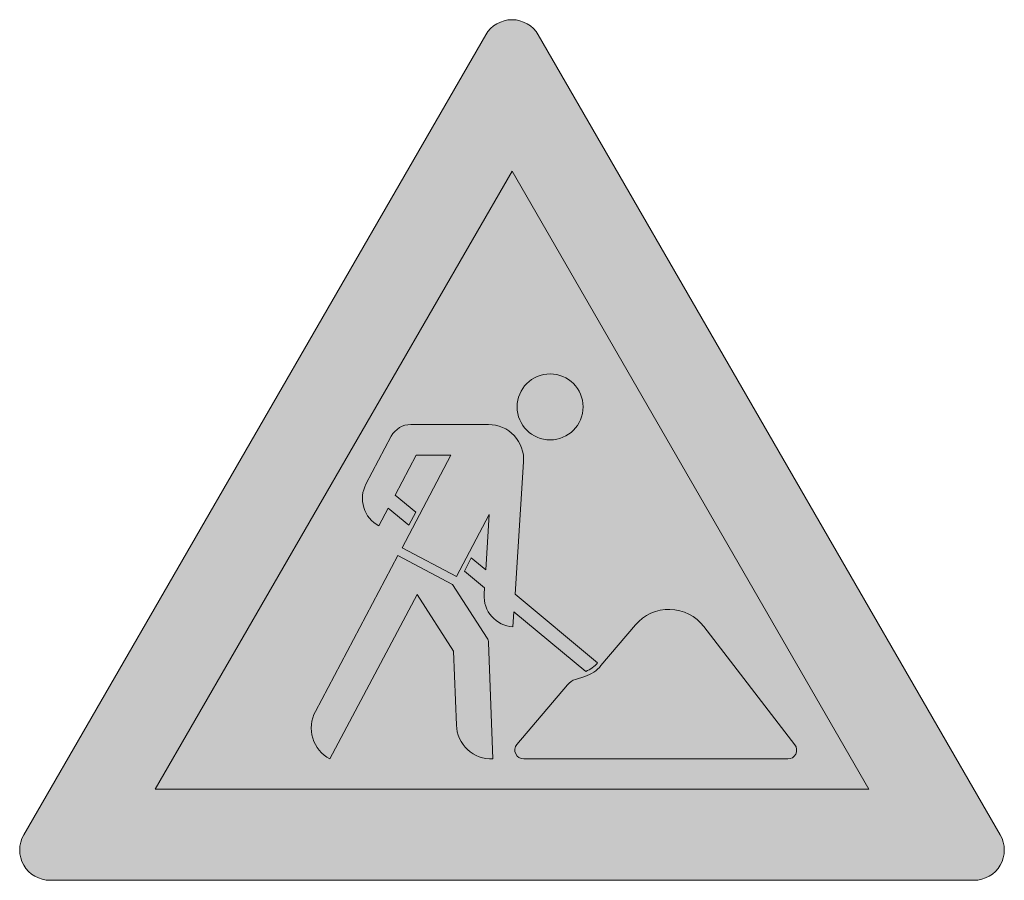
# Model space of a CAD drawing. Header units: metres. Extents: x -0.00229 to 0.00229, y -0.00138 to 0.00262.
import ezdxf

# ---------------------------------------------------------------- set-up
doc = ezdxf.new("R2010")
doc.units = ezdxf.units.M
doc.layers.add('VKZ_123-00_flf', color=1, linetype='Continuous', lineweight=0)
doc.layers.add('VKZ_123-00_sym', color=7, linetype='Continuous', lineweight=0)

msp = doc.modelspace()

# ---------------------------------------------------------------- hatches: boundary and pattern name
at = {"layer": 'VKZ_123-00_flf'}
h = msp.add_hatch(color=256, dxfattribs=at)
h.dxf.hatch_style = 1
h.paths.add_polyline_path([(0.0001220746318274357, 0.002549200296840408, 0.5773502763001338), (-0.000122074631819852, 0.002549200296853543), (-0.002268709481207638, -0.00116888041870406, 0.577350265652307), (-0.002146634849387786, -0.001380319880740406), (0.00214663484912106, -0.001380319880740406, 0.5773502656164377), (0.002268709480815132, -0.001168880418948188)])
h.paths.add_polyline_path([(0.001658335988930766, -0.0009574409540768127), (-0.001658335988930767, -0.0009574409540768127), (-2.315438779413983e-19, 0.001914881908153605)], flags=16)
h.paths.add_polyline_path([(2.360566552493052e-05, 0.0008199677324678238, -1), (0.0003304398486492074, 0.0008199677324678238, -1)], flags=0)
h.paths.add_polyline_path([(0.0008915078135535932, -0.0002008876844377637), (0.001314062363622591, -0.0007506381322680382, -0.6219420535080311), (0.001281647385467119, -0.0008164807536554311), (5.431067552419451e-05, -0.0008164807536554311, -0.6372251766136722), (2.294733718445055e-05, -0.0007492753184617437), (0.0002577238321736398, -0.000471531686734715, -0.1401700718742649), (0.0002950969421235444, -0.0004464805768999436), (0.0002950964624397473, -0.0004464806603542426), (0.0003387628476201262, -0.0004323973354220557, 0.1401700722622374), (0.0004135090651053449, -0.0003822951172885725), (0.0005730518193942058, -0.0001935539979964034, -0.4784098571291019)], flags=0)
h.paths.add_polyline_path([(5.395001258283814e-05, 0.0005639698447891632), (1.400575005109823e-05, -4.990158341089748e-05), (0.0003978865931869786, -0.0003690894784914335, -0.1206185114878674), (0.0003428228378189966, -0.0004091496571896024), (8.635751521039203e-06, -0.0001331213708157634), (4.15930226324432e-06, -0.0002025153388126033, -0.4142079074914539), (-0.0001295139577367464, -5.040722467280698e-05), (-0.0001275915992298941, -2.060169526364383e-05), (-0.0002213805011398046, 5.686467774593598e-05), (-0.0001890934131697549, 0.0001178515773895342), (-0.0001222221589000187, 6.261852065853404e-05), (-0.0001056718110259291, 0.0003191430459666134), (-0.0002580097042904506, 3.139489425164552e-05), (-0.0005111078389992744, 0.0001653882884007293), (-0.0002836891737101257, 0.0005949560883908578), (-0.0004457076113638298, 0.0005949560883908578), (-0.0005433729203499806, 0.0004104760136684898), (-0.0004467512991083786, 0.0003306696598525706), (-0.0004790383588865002, 0.0002696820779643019), (-0.0005756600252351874, 0.0003494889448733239), (-0.0006189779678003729, 0.0002676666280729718, -0.4142131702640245), (-0.0006785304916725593, 0.0004612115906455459), (-0.0005607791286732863, 0.0006836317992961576, -0.2777401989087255), (-0.0004704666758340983, 0.0007381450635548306), (-0.0001095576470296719, 0.0007381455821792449, -0.4335689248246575)], flags=0)
h.paths.add_polyline_path([(-0.0001154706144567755, -0.0002547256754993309, -0.1350914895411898), (-0.0001089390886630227, -0.0002754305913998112), (-8.890437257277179e-05, -0.0008163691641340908, -0.4141821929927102), (-0.0002584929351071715, -0.0006589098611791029), (-0.000271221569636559, -0.0003152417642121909), (-0.0004412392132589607, -5.238980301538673e-05), (-0.0008457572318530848, -0.0008164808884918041, -0.4142134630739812), (-0.0009138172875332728, -0.0005952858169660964), (-0.0005302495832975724, 0.0001292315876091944), (-0.0002771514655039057, -4.761806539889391e-06)], flags=0)
at = {"layer": 'VKZ_123-00_flf', "true_color": 0xffffff}
h = msp.add_hatch(color=7, dxfattribs=at)
h.dxf.hatch_style = 1
h.paths.add_polyline_path([(-7.504723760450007e-20, 0.001914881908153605), (-0.001658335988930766, -0.0009574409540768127), (0.001658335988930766, -0.0009574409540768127)])
h.paths.add_polyline_path([(0.0003304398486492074, 0.0008199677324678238, -1), (2.36056655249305e-05, 0.0008199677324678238, -1)], flags=16)
h.paths.add_polyline_path([(5.395001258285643e-05, 0.0005639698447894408), (1.400575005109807e-05, -4.990158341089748e-05), (0.0003978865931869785, -0.0003690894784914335, -0.1206185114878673), (0.0003428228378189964, -0.0004091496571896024), (8.635751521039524e-06, -0.0001331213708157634), (4.159302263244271e-06, -0.0002025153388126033, -0.4142079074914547), (-0.0001295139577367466, -5.040722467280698e-05), (-0.0001275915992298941, -2.060169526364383e-05), (-0.0002213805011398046, 5.686467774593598e-05), (-0.0001890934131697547, 0.0001178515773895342), (-0.0001222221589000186, 6.261852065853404e-05), (-0.0001056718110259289, 0.0003191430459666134), (-0.0002580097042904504, 3.139489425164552e-05), (-0.0005111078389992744, 0.0001653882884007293), (-0.0002836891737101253, 0.0005949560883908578), (-0.0004457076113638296, 0.0005949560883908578), (-0.0005433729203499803, 0.0004104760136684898), (-0.0004467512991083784, 0.0003306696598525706), (-0.0004790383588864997, 0.0002696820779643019), (-0.0005756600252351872, 0.0003494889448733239), (-0.0006189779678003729, 0.0002676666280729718, -0.4142131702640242), (-0.0006785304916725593, 0.0004612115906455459), (-0.0005607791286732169, 0.0006836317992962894, -0.2777401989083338), (-0.0004704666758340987, 0.0007381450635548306), (-0.0001095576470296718, 0.0007381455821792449, -0.4335689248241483)], flags=16)
h.paths.add_polyline_path([(-0.0005302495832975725, 0.0001292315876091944), (-0.0002771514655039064, -4.761806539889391e-06), (-0.0001154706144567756, -0.0002547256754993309, -0.1350914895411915), (-0.0001089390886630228, -0.0002754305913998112), (-8.890437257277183e-05, -0.0008163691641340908, -0.4141821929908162), (-0.0002584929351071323, -0.0006589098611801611), (-0.0002712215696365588, -0.0003152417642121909), (-0.0004412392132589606, -5.238980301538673e-05), (-0.0008457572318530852, -0.0008164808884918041, -0.41421346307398), (-0.0009138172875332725, -0.0005952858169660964)], flags=16)
h.paths.add_polyline_path([(0.0008915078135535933, -0.0002008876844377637), (0.001314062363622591, -0.0007506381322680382, -0.6219420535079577), (0.001281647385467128, -0.0008164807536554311), (5.43106755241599e-05, -0.0008164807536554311, -0.6372251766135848), (2.294733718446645e-05, -0.0007492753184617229), (0.0002577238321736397, -0.000471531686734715, -0.1401700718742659), (0.0002950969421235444, -0.0004464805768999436), (0.0002950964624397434, -0.0004464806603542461), (0.0003387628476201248, -0.0004323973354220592, 0.140170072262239), (0.0004135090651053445, -0.0003822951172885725), (0.000573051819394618, -0.0001935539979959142, -0.4784098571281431)], flags=16)
at = {"layer": 'VKZ_123-00_sym'}
h = msp.add_hatch(color=256, dxfattribs=at)
h.dxf.hatch_style = 1
h.paths.add_polyline_path([(0.0003304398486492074, 0.0008199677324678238, 1), (2.36056655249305e-05, 0.0008199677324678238, 1)])
h.paths.add_polyline_path([(-0.0001056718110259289, 0.0003191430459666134), (-0.0001222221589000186, 6.261852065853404e-05), (-0.0001890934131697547, 0.0001178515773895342), (-0.0002213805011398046, 5.686467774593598e-05), (-0.000127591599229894, -2.060169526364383e-05), (-0.0001295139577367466, -5.040722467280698e-05, 0.4142079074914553), (4.159302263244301e-06, -0.0002025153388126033), (8.635751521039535e-06, -0.0001331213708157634), (0.0003428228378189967, -0.0004091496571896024, 0.1206185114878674), (0.0003978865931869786, -0.0003690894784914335), (1.400575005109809e-05, -4.990158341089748e-05), (5.395001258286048e-05, 0.0005639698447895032, 0.4335689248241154), (-0.000109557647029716, 0.0007381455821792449), (-0.000470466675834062, 0.0007381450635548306, 0.2777401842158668), (-0.0005607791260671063, 0.000683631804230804), (-0.0006785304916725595, 0.0004612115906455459, 0.414213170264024), (-0.0006189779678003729, 0.0002676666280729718), (-0.0005756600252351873, 0.0003494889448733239), (-0.0004790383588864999, 0.0002696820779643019), (-0.0004467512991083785, 0.0003306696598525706), (-0.0005433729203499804, 0.0004104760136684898), (-0.0004457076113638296, 0.0005949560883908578), (-0.0002836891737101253, 0.0005949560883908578), (-0.0005111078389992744, 0.0001653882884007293), (-0.0002580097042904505, 3.139489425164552e-05)])
h.paths.add_polyline_path([(-0.0002771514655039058, -4.761806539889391e-06), (-0.0005302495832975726, 0.0001292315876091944), (-0.0009138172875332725, -0.0005952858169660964, 0.4142134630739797), (-0.0008457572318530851, -0.0008164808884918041), (-0.0004412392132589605, -5.238980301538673e-05), (-0.0002712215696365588, -0.0003152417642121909), (-0.0002584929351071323, -0.0006589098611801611, 0.4141821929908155), (-8.89043725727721e-05, -0.0008163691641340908), (-0.0001089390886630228, -0.0002754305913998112, 0.1350914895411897), (-0.0001154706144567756, -0.0002547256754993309)])
h.paths.add_polyline_path([(0.0008915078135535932, -0.0002008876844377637, 0.4784098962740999), (0.0005730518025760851, -0.0001935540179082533), (0.0004135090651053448, -0.0003822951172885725, -0.1401700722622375), (0.000338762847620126, -0.0004323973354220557), (0.000338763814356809, -0.0004323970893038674), (0.0002950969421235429, -0.0004464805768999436, 0.14017007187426), (0.0002577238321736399, -0.000471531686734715), (2.294733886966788e-05, -0.0007492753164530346, 0.6372251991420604), (5.431067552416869e-05, -0.0008164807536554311), (0.001281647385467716, -0.0008164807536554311, 0.6219420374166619), (0.001314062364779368, -0.0007506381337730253)])

# ---------------------------------------------------------------- linework, layer by layer
for p, q in [((-0.0004703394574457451, 0.0007381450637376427), (-0.0001093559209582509, 0.0007381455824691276)), ((-0.0006785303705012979, 0.0004612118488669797), (-0.0005607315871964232, 0.0006837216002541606)), ((0.0004135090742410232, -0.0003822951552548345), (0.0005731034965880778, -0.0001934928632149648)), ((0.0008915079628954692, -0.0002008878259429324), (0.001314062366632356, -0.0007506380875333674)), ((-8.890437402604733e-05, -0.0008163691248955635), (-0.0001089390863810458, -0.0002754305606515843)), ((0.0002950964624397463, -0.0004464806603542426), (0.0003387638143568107, -0.0004323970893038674)), ((2.30452099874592e-05, -0.0007491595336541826), (0.0002577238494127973, -0.0004715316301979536)), ((0.001281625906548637, -0.0008164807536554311), (5.428919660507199e-05, -0.0008164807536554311))]:
    msp.add_line(p, q, dxfattribs=at)
msp.add_lwpolyline([(-0.00226870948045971, -0.001168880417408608, 0.5773502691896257), (-0.002146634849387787, -0.001380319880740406), (0.002146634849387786, -0.001380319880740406, 0.5773502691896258), (0.002268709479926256, -0.001168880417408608), (0.0001220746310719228, 0.002549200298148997, 0.5773502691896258), (-0.000122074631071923, 0.002549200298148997)], format="xyb", close=True, dxfattribs=at)
msp.add_lwpolyline([(-0.001658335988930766, -0.0009574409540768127), (-7.504723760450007e-20, 0.001914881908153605), (0.001658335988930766, -0.0009574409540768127)], close=True, dxfattribs=at)
for points in [[(-0.0001295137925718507, -5.040445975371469e-05), (-0.0001275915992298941, -2.060169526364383e-05), (-0.0002213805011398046, 5.686467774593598e-05), (-0.0001890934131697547, 0.0001178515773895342), (-0.0001222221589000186, 6.261852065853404e-05), (-0.0001056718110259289, 0.0003191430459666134), (-0.0002580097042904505, 3.139489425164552e-05), (-0.0005111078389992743, 0.0001653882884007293), (-0.0002836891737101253, 0.0005949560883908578), (-0.0004457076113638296, 0.0005949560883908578), (-0.0005433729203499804, 0.0004104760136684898), (-0.0004467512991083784, 0.0003306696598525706), (-0.0004790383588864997, 0.0002696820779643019), (-0.0005756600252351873, 0.0003494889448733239), (-0.0006189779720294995, 0.0002676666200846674)], [(5.394968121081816e-05, 0.0005639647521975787), (1.400575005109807e-05, -4.990158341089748e-05), (0.0003978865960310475, -0.000369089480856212)], [(-0.0001154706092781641, -0.00025472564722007), (-0.000277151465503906, -4.761806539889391e-06), (-0.0005302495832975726, 0.0001292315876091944), (-0.0009138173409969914, -0.0005952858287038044)], [(-0.0008457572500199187, -0.0008164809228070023), (-0.0004412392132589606, -5.238980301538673e-05), (-0.0002712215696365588, -0.0003152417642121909), (-0.0002584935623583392, -0.0006588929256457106)], [(0.000342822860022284, -0.0004091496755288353), (8.635751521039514e-06, -0.0001331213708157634), (4.159301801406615e-06, -0.0002025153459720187)]]:
    msp.add_lwpolyline(points, dxfattribs=at)
msp.add_circle((0.0001770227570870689, 0.0008199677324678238), 0.0001534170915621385, dxfattribs=at)
for centre, radius, start, end in [((-0.0004703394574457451, 0.0006358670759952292), 0.0001022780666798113, 90, 152.102737), ((-0.0001093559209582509, 0.0005745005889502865), 0.0001636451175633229, 356.308624, 90), ((-0.0005519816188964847, 0.0003942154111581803), 0.0001431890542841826, 152.102737, 242.102753), ((1.33781977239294e-05, -5.962336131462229e-05), 0.0001431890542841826, 176.308609, 266.308594), ((0.0007293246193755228, -0.0003255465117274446), 0.0002045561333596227, 37.54689, 139.792191), ((-0.000149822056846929, -0.0002769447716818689), 4.09109988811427e-05, 2.121100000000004, 32.895458), ((0.0002885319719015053, -0.0002766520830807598), 0.0001636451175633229, 287.875885, 319.792175), ((0.0002885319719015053, -0.0002766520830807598), 0.0001431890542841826, 292.281372, 319.792175), ((0.0003202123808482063, -0.0005243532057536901), 8.182256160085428e-05, 107.87587, 139.792191), ((-0.0007691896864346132, -0.0006718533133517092), 0.0001636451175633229, 152.102737, 242.102753), ((-9.496056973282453e-05, -0.0006528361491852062), 0.0001636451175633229, 182.121094, 272.121094), ((5.428919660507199e-05, -0.0007755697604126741), 4.09109988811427e-05, 139.792191, 270), ((0.001281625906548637, -0.0007755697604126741), 4.09109988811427e-05, 270, 37.54697799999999)]:
    msp.add_arc(centre, radius, start, end, dxfattribs=at)

doc.saveas('drawing.dxf')
